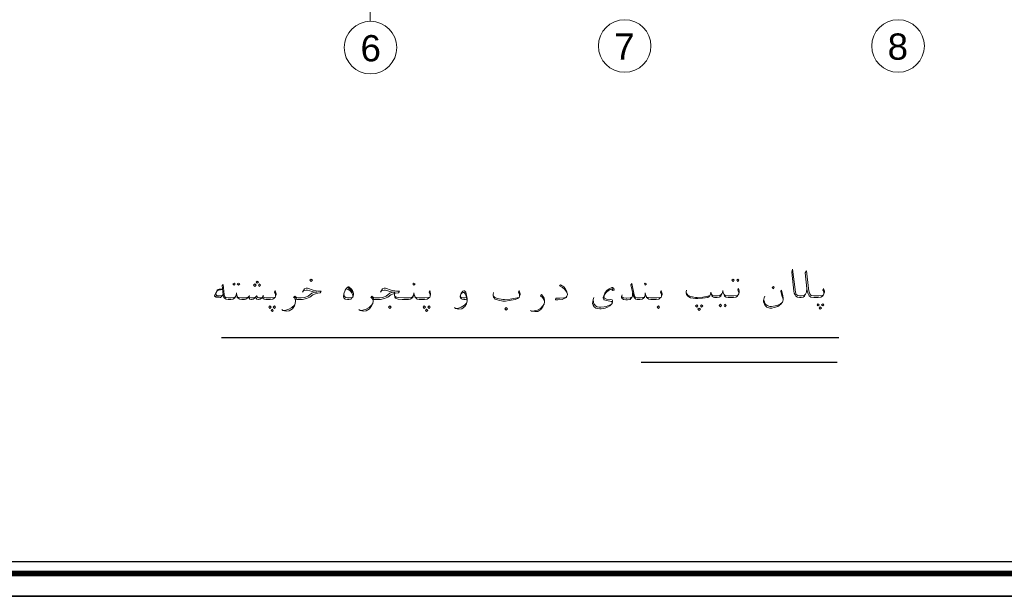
# Model space of a CAD drawing. Header units: metres. Extents: x 5.7 to 89.8, y 4 to 63.5.
# Tile 8 of 16: x 47.5 to 70.7, y 4 to 17.6. Entities that reach past the tile are written whole.
import ezdxf

# ---------------------------------------------------------------- set-up
doc = ezdxf.new("R2010")
doc.units = ezdxf.units.M
doc.header["$MEASUREMENT"] = 0
for name, color, linetype in [('PDF6_ax', 7, 'Continuous'), ('PDF6_KADR', 7, 'Continuous'), ('PDF6_Text', 7, 'Continuous'), ('PDF6_textt', 7, 'Continuous')]:
    doc.layers.add(name, color=color, linetype=linetype)
doc.styles.add('PDF Arial', font='arial.ttf')

msp = doc.modelspace()

# ---------------------------------------------------------------- linework, layer by layer
at = {"layer": 'PDF6_ax', "lineweight": 9}
msp.add_lwpolyline([(55.739, 19.028), (55.739, 17.593)], dxfattribs=at)
for centre in [(55.744, 16.972), (61.744, 17.01), (68.197, 17.01)]:
    msp.add_circle(centre, 0.621, dxfattribs=at)
at = {"layer": 'PDF6_KADR', "lineweight": 25}
for points in [[(5.695, 4.013), (89.785, 4.013), (89.785, 63.476), (5.695, 63.476)], [(5.695, 63.476), (89.785, 63.476), (89.785, 4.013), (5.695, 4.013)], [(6.514, 4.832), (88.841, 4.832), (88.841, 62.657), (6.514, 62.657)]]:
    msp.add_lwpolyline(points, close=True, dxfattribs=at)
at = {"layer": 'PDF6_KADR', "lineweight": 0, "const_width": 0.135}
msp.add_lwpolyline([(6.235, 62.937), (6.235, 4.552), (89.111, 4.552), (89.111, 62.937)], close=True, dxfattribs=at)
at = {"layer": 'PDF6_textt', "lineweight": 20}
for points in [[(66.044, 11.285), (66.035, 11.198), (66.015, 11.15), (65.987, 11.102), (65.958, 11.082), (65.91, 11.073), (65.881, 11.073), (65.871, 11.073), (65.823, 11.082), (65.784, 11.102), (65.765, 11.13), (65.746, 11.169), (65.736, 11.217), (65.688, 11.67), (65.707, 11.737), (65.765, 11.256), (65.775, 11.198), (65.784, 11.169), (65.794, 11.14), (65.832, 11.121), (65.871, 11.111), (65.881, 11.111), (65.919, 11.111), (65.967, 11.121), (65.996, 11.13), (66.015, 11.15)], [(66.449, 11.159), (66.449, 11.188), (66.439, 11.227), (66.42, 11.246), (66.439, 11.285), (66.449, 11.256), (66.458, 11.217), (66.458, 11.198), (66.449, 11.159), (66.439, 11.13), (66.41, 11.102), (66.372, 11.082), (66.314, 11.073), (66.247, 11.073), (66.208, 11.073), (66.141, 11.082), (66.102, 11.111), (66.073, 11.159), (66.054, 11.227), (66.044, 11.285), (66.006, 11.651), (66.035, 11.699), (66.083, 11.285), (66.093, 11.227), (66.112, 11.159), (66.131, 11.13), (66.15, 11.121), (66.208, 11.111), (66.247, 11.111), (66.324, 11.111), (66.41, 11.121), (66.439, 11.13)], [(62.616, 11.102), (62.616, 11.13), (62.606, 11.169), (62.587, 11.198), (62.606, 11.236), (62.616, 11.208), (62.625, 11.159), (62.625, 11.14), (62.616, 11.102), (62.606, 11.073), (62.577, 11.053), (62.548, 11.034), (62.49, 11.025), (62.413, 11.025), (62.365, 11.025), (62.317, 11.034), (62.279, 11.053), (62.259, 11.073), (62.24, 11.121), (62.23, 11.179), (62.23, 11.121), (62.211, 11.073), (62.192, 11.053), (62.153, 11.034), (62.105, 11.025), (62.057, 11.025), (62.038, 11.025), (62.009, 11.034), (61.98, 11.053), (61.951, 11.102), (61.893, 11.371), (61.913, 11.4), (61.97, 11.13), (61.99, 11.082), (62.009, 11.073), (62.038, 11.063), (62.057, 11.063), (62.115, 11.063), (62.173, 11.073), (62.202, 11.082), (62.221, 11.111)], [(52.252, 11.265), (52.175, 11.265), (52.147, 11.256), (52.127, 11.246), (52.089, 11.179), (52.06, 11.111), (52.06, 11.102), (52.098, 11.082), (52.195, 11.073), (52.204, 11.073), (52.262, 11.13)], [(52.252, 11.256), (52.166, 11.246), (52.127, 11.227), (52.089, 11.159), (52.089, 11.15), (52.098, 11.13), (52.118, 11.121), (52.233, 11.111), (52.262, 11.14)], [(53.505, 11.102), (53.505, 11.13), (53.495, 11.169), (53.476, 11.198), (53.495, 11.236), (53.505, 11.208), (53.514, 11.159), (53.514, 11.14), (53.505, 11.102), (53.495, 11.073), (53.466, 11.053), (53.437, 11.034), (53.379, 11.025), (53.302, 11.025), (53.273, 11.025), (53.235, 11.034), (53.206, 11.053), (53.187, 11.073), (53.167, 11.053), (53.139, 11.034), (53.11, 11.025), (53.1, 11.025), (53.061, 11.034), (53.042, 11.053), (53.033, 11.082), (53.004, 11.053), (52.975, 11.034), (52.936, 11.025), (52.927, 11.025), (52.898, 11.034), (52.878, 11.053), (52.859, 11.082), (52.83, 11.053), (52.801, 11.034), (52.773, 11.025), (52.763, 11.025), (52.705, 11.025), (52.657, 11.034), (52.618, 11.053), (52.599, 11.073), (52.59, 11.121), (52.58, 11.179), (52.57, 11.121), (52.551, 11.073), (52.532, 11.053), (52.493, 11.034), (52.445, 11.025), (52.397, 11.025), (52.387, 11.025), (52.339, 11.034), (52.301, 11.053), (52.281, 11.073), (52.262, 11.13), (52.243, 11.352), (52.262, 11.381), (52.291, 11.14), (52.301, 11.102), (52.32, 11.073), (52.339, 11.073), (52.387, 11.063), (52.397, 11.063), (52.455, 11.063), (52.513, 11.073), (52.541, 11.082), (52.561, 11.111)], [(54.14, 11.198), (54.188, 11.275), (54.227, 11.294), (54.256, 11.294), (54.391, 11.246), (54.458, 11.227), (54.506, 11.217), (54.583, 11.217), (54.554, 11.179), (54.497, 11.169), (54.448, 11.159), (54.381, 11.13), (54.314, 11.082), (54.236, 11.044), (54.14, 11.025), (54.034, 11.025), (54.005, 11.025), (53.976, 11.034), (53.976, 10.986), (53.967, 10.928), (53.948, 10.87), (53.899, 10.803), (53.822, 10.755), (53.755, 10.745), (53.678, 10.764), (53.649, 10.784)], [(53.976, 10.996), (53.967, 11.025), (53.957, 11.053), (53.928, 11.073), (53.957, 11.102), (53.996, 11.073), (54.025, 11.063), (54.034, 11.063), (54.111, 11.063), (54.188, 11.073), (54.275, 11.102), (54.362, 11.169), (54.419, 11.198), (54.487, 11.198), (54.419, 11.198), (54.256, 11.246), (54.227, 11.246), (54.169, 11.227)], [(55.306, 11.073), (55.248, 11.063), (55.2, 11.063), (55.161, 11.073), (55.132, 11.092), (55.113, 11.159)], [(55.171, 11.275), (55.219, 11.256), (55.267, 11.227), (55.306, 11.179), (55.325, 11.121), (55.325, 11.092)], [(55.209, 11.304), (55.257, 11.265), (55.306, 11.217), (55.315, 11.188)], [(55.98, 11.198), (56.028, 11.275), (56.066, 11.294), (56.095, 11.294), (56.23, 11.246), (56.355, 11.217), (56.432, 11.217), (56.404, 11.179), (56.336, 11.169), (56.288, 11.159), (56.221, 11.13), (56.153, 11.082), (56.076, 11.044), (55.98, 11.025), (55.855, 11.025), (55.826, 11.025), (55.806, 11.034), (55.806, 10.986), (55.797, 10.928), (55.768, 10.87), (55.72, 10.803), (55.643, 10.755), (55.575, 10.745), (55.498, 10.764), (55.469, 10.784)], [(55.806, 10.996), (55.797, 11.025), (55.777, 11.053), (55.749, 11.073), (55.777, 11.102), (55.816, 11.073), (55.845, 11.063), (55.855, 11.063), (55.96, 11.063), (56.028, 11.073), (56.115, 11.102), (56.201, 11.169), (56.259, 11.198), (56.326, 11.198), (56.259, 11.198), (56.095, 11.246), (56.066, 11.246), (56.009, 11.227)], [(57.155, 11.102), (57.155, 11.13), (57.145, 11.169), (57.126, 11.198), (57.145, 11.236), (57.155, 11.208), (57.164, 11.159), (57.164, 11.14), (57.155, 11.102), (57.145, 11.073), (57.116, 11.053), (57.078, 11.034), (57.02, 11.025), (56.952, 11.025), (56.895, 11.025), (56.847, 11.034), (56.818, 11.053), (56.798, 11.073), (56.779, 11.121), (56.77, 11.179), (56.76, 11.121), (56.741, 11.073), (56.721, 11.053), (56.683, 11.034), (56.644, 11.025), (56.587, 11.025), (56.49, 11.025), (56.394, 11.034), (56.336, 11.053), (56.317, 11.082), (56.307, 11.13), (56.307, 11.179)], [(58.012, 11.034), (57.983, 11.025), (57.945, 11.025), (57.906, 11.034), (57.887, 11.044), (57.867, 11.063), (57.858, 11.082), (57.858, 11.102), (57.887, 11.169), (57.925, 11.217), (57.945, 11.227), (57.964, 11.227), (57.993, 11.198), (58.012, 11.121), (58.022, 11.053), (58.022, 10.986), (58.012, 10.919), (57.973, 10.861), (57.896, 10.803), (57.829, 10.793), (57.752, 10.813), (57.723, 10.832)], [(57.887, 11.159), (57.906, 11.179), (57.935, 11.188), (57.954, 11.188), (57.983, 11.15), (58.002, 11.102), (58.012, 11.073), (58.022, 10.986), (58.012, 10.938), (57.964, 10.89), (57.887, 10.842), (57.819, 10.822), (57.762, 10.813)], [(59.264, 11.102), (59.264, 11.13), (59.254, 11.169), (59.235, 11.198), (59.254, 11.236), (59.264, 11.208), (59.274, 11.159), (59.274, 11.14), (59.264, 11.102), (59.254, 11.073), (59.216, 11.044), (59.158, 11.025), (59.014, 10.996), (58.927, 10.986), (58.869, 10.986), (58.763, 11.005), (58.686, 11.034), (58.667, 11.063), (58.648, 11.082), (58.638, 11.111), (58.638, 11.14), (58.648, 11.188)], [(60.391, 11.15), (60.372, 11.208), (60.333, 11.256), (60.275, 11.304), (60.208, 11.342), (60.227, 11.371), (60.304, 11.323), (60.343, 11.285), (60.372, 11.227), (60.391, 11.15), (60.391, 11.13), (60.381, 11.102), (60.372, 11.073), (60.314, 11.044), (60.266, 11.025), (60.169, 11.015), (60.112, 11.015), (60.121, 11.053), (60.217, 11.053), (60.304, 11.063), (60.352, 11.073), (60.381, 11.102)], [(61.47, 11.256), (61.45, 11.275), (61.402, 11.256), (61.364, 11.236), (61.306, 11.188), (61.277, 11.15), (61.258, 11.111), (61.248, 11.073), (61.267, 11.053), (61.315, 11.034), (61.421, 11.025), (61.45, 11.015), (61.46, 10.996), (61.46, 10.957), (61.45, 10.928), (61.421, 10.899), (61.392, 10.87), (61.335, 10.842), (61.287, 10.822), (61.248, 10.813), (61.19, 10.803), (61.161, 10.803), (61.094, 10.813), (61.065, 10.822), (61.026, 10.851), (60.998, 10.89), (60.988, 10.928), (60.998, 11.025), (61.017, 11.073)], [(61.441, 11.256), (61.46, 11.236), (61.498, 11.246), (61.489, 11.285), (61.46, 11.304), (61.441, 11.304), (61.392, 11.285), (61.364, 11.265), (61.315, 11.227), (61.277, 11.169), (61.248, 11.111), (61.238, 11.073), (61.238, 11.053), (61.248, 11.025), (61.258, 11.015), (61.315, 10.996), (61.392, 10.986), (61.431, 10.976), (61.441, 10.967), (61.45, 10.947), (61.441, 10.919), (61.431, 10.909), (61.383, 10.89), (61.306, 10.861), (61.258, 10.851), (61.181, 10.842), (61.142, 10.842), (61.094, 10.851), (61.055, 10.87), (61.036, 10.899), (61.017, 10.919), (61.007, 10.957), (60.998, 11.025)], [(61.932, 11.169), (61.932, 11.111), (61.913, 11.073), (61.893, 11.044), (61.874, 11.025), (61.807, 11.015), (61.768, 11.015), (61.72, 11.025), (61.681, 11.044), (61.672, 11.073), (61.672, 11.092), (61.681, 11.13)], [(64.436, 11.159), (64.436, 11.188), (64.426, 11.227), (64.417, 11.246), (64.426, 11.285), (64.436, 11.256), (64.446, 11.217), (64.446, 11.198), (64.436, 11.159), (64.426, 11.13), (64.407, 11.102), (64.369, 11.082), (64.311, 11.073), (64.243, 11.073), (64.186, 11.073), (64.137, 11.082), (64.099, 11.102), (64.089, 11.13), (64.07, 11.179), (64.06, 11.236), (64.051, 11.179), (64.031, 11.13), (64.012, 11.102), (63.974, 11.082), (63.925, 11.073), (63.877, 11.073), (63.868, 11.073), (63.839, 11.082), (63.82, 11.092), (63.8, 11.111), (63.791, 11.14), (63.781, 11.198), (63.771, 11.15), (63.752, 11.111), (63.742, 11.092), (63.704, 11.073), (63.579, 11.053), (63.473, 11.044), (63.415, 11.044), (63.299, 11.063), (63.232, 11.102), (63.203, 11.14), (63.194, 11.179), (63.194, 11.208), (63.203, 11.246)], [(63.194, 11.179), (63.242, 11.121), (63.309, 11.092), (63.415, 11.073), (63.454, 11.073), (63.588, 11.082), (63.704, 11.102), (63.752, 11.121), (63.771, 11.15)], [(64.041, 11.169), (64.022, 11.14), (63.993, 11.121), (63.935, 11.111), (63.877, 11.111), (63.858, 11.111), (63.82, 11.121), (63.791, 11.15)], [(64.08, 11.169), (64.089, 11.14), (64.118, 11.121), (64.176, 11.111), (64.243, 11.111), (64.32, 11.111), (64.407, 11.121), (64.426, 11.13)], [(65.486, 11.034), (65.457, 11.121), (65.428, 11.217), (65.447, 11.246), (65.476, 11.121), (65.486, 11.044), (65.486, 11.025), (65.476, 10.976), (65.466, 10.957), (65.428, 10.909), (65.361, 10.861), (65.274, 10.832), (65.216, 10.822), (65.168, 10.822), (65.1, 10.842), (65.072, 10.87), (65.043, 10.909), (65.023, 10.967), (65.023, 10.996), (65.033, 11.063), (65.052, 11.102)], [(52.195, 11.082), (52.089, 11.111)], [(52.599, 11.111), (52.609, 11.082), (52.638, 11.073), (52.696, 11.063), (52.763, 11.063), (52.782, 11.063), (52.821, 11.073), (52.859, 11.082), (52.878, 11.102), (52.898, 11.073), (52.936, 11.063), (52.956, 11.063), (53.004, 11.073), (53.033, 11.082), (53.052, 11.102), (53.081, 11.073), (53.11, 11.063), (53.139, 11.063), (53.187, 11.073), (53.206, 11.102), (53.216, 11.082), (53.244, 11.073), (53.273, 11.063), (53.302, 11.063), (53.389, 11.063), (53.466, 11.073), (53.495, 11.073)], [(52.888, 11.121), (52.878, 11.102)], [(53.061, 11.121), (53.052, 11.102)], [(53.216, 11.121), (53.206, 11.102)], [(53.688, 10.764), (53.745, 10.774), (53.813, 10.793), (53.89, 10.832), (53.948, 10.89), (53.967, 10.928)], [(54.005, 11.044), (53.967, 11.063), (53.948, 11.082)], [(55.508, 10.764), (55.566, 10.774), (55.643, 10.793), (55.71, 10.832), (55.768, 10.89), (55.797, 10.928)], [(55.826, 11.044), (55.797, 11.063), (55.768, 11.082)], [(56.75, 11.111), (56.731, 11.082), (56.702, 11.073), (56.654, 11.063), (56.587, 11.063), (56.529, 11.063), (56.394, 11.073), (56.346, 11.082), (56.317, 11.102), (56.307, 11.13)], [(56.789, 11.111), (56.808, 11.082), (56.827, 11.073), (56.885, 11.063), (56.952, 11.063), (57.03, 11.063), (57.116, 11.073), (57.145, 11.073)], [(58.012, 11.073), (57.973, 11.063), (57.935, 11.063), (57.896, 11.073), (57.877, 11.082), (57.867, 11.111)], [(58.638, 11.111), (58.676, 11.073), (58.744, 11.044), (58.869, 11.025), (58.908, 11.025), (59.042, 11.034), (59.168, 11.053), (59.206, 11.063), (59.254, 11.073)], [(59.851, 10.976), (59.832, 11.025), (59.803, 11.073), (59.755, 11.111), (59.784, 11.14), (59.813, 11.102), (59.842, 11.053), (59.851, 10.996), (59.851, 10.967), (59.842, 10.909), (59.813, 10.851), (59.765, 10.784), (59.697, 10.736), (59.62, 10.736), (59.543, 10.745), (59.524, 10.764)], [(61.672, 11.092), (61.72, 11.063), (61.778, 11.053), (61.797, 11.053), (61.874, 11.063), (61.893, 11.073), (61.913, 11.073)], [(62.25, 11.111), (62.269, 11.082), (62.298, 11.073), (62.356, 11.063), (62.413, 11.063), (62.5, 11.063), (62.577, 11.073), (62.606, 11.073)], [(65.033, 10.996), (65.043, 10.957), (65.072, 10.909), (65.11, 10.88), (65.168, 10.861), (65.206, 10.861), (65.293, 10.87), (65.361, 10.89), (65.418, 10.909), (65.466, 10.957)], [(59.553, 10.745), (59.611, 10.755), (59.688, 10.774), (59.755, 10.813), (59.813, 10.87), (59.842, 10.909)]]:
    msp.add_lwpolyline(points, dxfattribs=at)
for points in [[(52.522, 11.41), (52.551, 11.39), (52.522, 11.362), (52.493, 11.39)], [(52.628, 11.41), (52.657, 11.39), (52.628, 11.362), (52.599, 11.39)], [(53.013, 11.333), (53.042, 11.362), (53.013, 11.39), (52.984, 11.362)], [(53.071, 11.41), (53.1, 11.429), (53.071, 11.458), (53.042, 11.429)], [(53.119, 11.333), (53.148, 11.362), (53.119, 11.39), (53.1, 11.362)], [(54.342, 11.448), (54.371, 11.477), (54.342, 11.506), (54.314, 11.477)], [(56.77, 11.362), (56.798, 11.39), (56.77, 11.41), (56.741, 11.39)], [(62.23, 11.362), (62.259, 11.39), (62.23, 11.41), (62.211, 11.39)], [(64.301, 11.506), (64.33, 11.477), (64.301, 11.448), (64.272, 11.477)], [(64.417, 11.506), (64.436, 11.477), (64.417, 11.448), (64.388, 11.477)], [(55.219, 11.323), (55.229, 11.323), (55.286, 11.275), (55.315, 11.236), (55.334, 11.198), (55.344, 11.159), (55.344, 11.13), (55.325, 11.082), (55.306, 11.063), (55.277, 11.034), (55.229, 11.025), (55.2, 11.025), (55.142, 11.034), (55.132, 11.044), (55.113, 11.063), (55.103, 11.082), (55.103, 11.092), (55.113, 11.159), (55.142, 11.246), (55.18, 11.294)], [(65.255, 11.333), (65.274, 11.304), (65.255, 11.275), (65.226, 11.304)], [(53.37, 10.87), (53.399, 10.842), (53.37, 10.813), (53.341, 10.842)], [(53.427, 10.793), (53.447, 10.764), (53.427, 10.736), (53.399, 10.764)], [(53.476, 10.87), (53.505, 10.842), (53.476, 10.813), (53.447, 10.842)], [(56.201, 10.813), (56.23, 10.842), (56.201, 10.87), (56.172, 10.842)], [(57.01, 10.87), (57.039, 10.842), (57.01, 10.813), (56.991, 10.842)], [(57.068, 10.793), (57.097, 10.764), (57.068, 10.736), (57.039, 10.764)], [(57.126, 10.87), (57.155, 10.842), (57.126, 10.813), (57.097, 10.842)], [(58.946, 10.774), (58.975, 10.803), (58.946, 10.832), (58.917, 10.803)], [(62.539, 10.813), (62.567, 10.842), (62.539, 10.87), (62.51, 10.842)], [(63.444, 10.899), (63.473, 10.87), (63.444, 10.842), (63.415, 10.87)], [(63.502, 10.822), (63.531, 10.793), (63.502, 10.764), (63.473, 10.793)], [(63.559, 10.899), (63.588, 10.87), (63.559, 10.842), (63.531, 10.87)], [(64.003, 10.909), (64.031, 10.88), (64.003, 10.851), (63.974, 10.88)], [(64.108, 10.909), (64.137, 10.88), (64.108, 10.851), (64.089, 10.88)], [(66.304, 10.919), (66.333, 10.899), (66.304, 10.87), (66.285, 10.899)], [(66.362, 10.851), (66.391, 10.822), (66.362, 10.793), (66.333, 10.822)], [(66.42, 10.919), (66.449, 10.899), (66.42, 10.87), (66.391, 10.899)]]:
    msp.add_lwpolyline(points, close=True, dxfattribs=at)
at = {"layer": 'PDF6_textt', "lineweight": 25}
for points in [[(66.796, 10.119), (52.224, 10.119)], [(66.757, 9.532), (62.134, 9.532)]]:
    msp.add_lwpolyline(points, dxfattribs=at)

# ---------------------------------------------------------------- texts
at = {"layer": 'PDF6_Text', "char_height": 0.62, "attachment_point": 7, "style": 'PDF Arial'}
for s, insert in [('6', (55.508, 16.639)), ('7', (61.498, 16.688)), ('8', (67.951, 16.677))]:
    msp.add_mtext(s, dxfattribs=dict(at, insert=insert))

doc.saveas('drawing.dxf')
